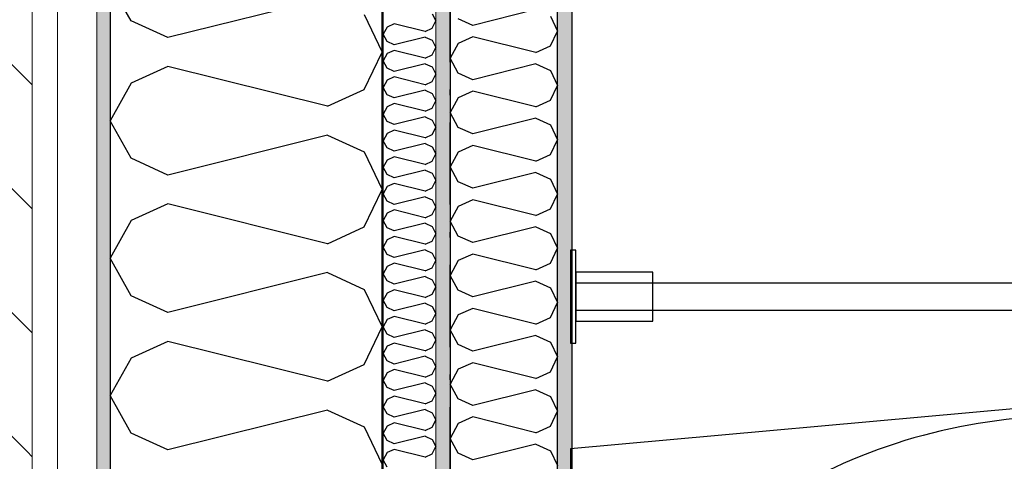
# Model space of a CAD drawing. Header units: millimetres. Extents: x -150 to 340931, y -1115 to 365939.
# Tile 30 of 253: x 277519 to 278417, y 352526 to 352929. Entities that reach past the tile are written whole.
import ezdxf
from ezdxf.enums import TextEntityAlignment as Align

# ---------------------------------------------------------------- set-up
doc = ezdxf.new("R2010")
doc.units = ezdxf.units.MM
doc.header["$LTSCALE"] = 0.5
doc.header["$MEASUREMENT"] = 0
for name, pattern in [('Akselinje', [1500, 1000, -200, 100, -200]), ('Over snittplan', [260, 150, -50, 10, -50]), ('PLINE', [0])]:
    doc.linetypes.add(name, pattern=pattern)
for name, color, linetype in [('232- Ikke-bærende yttervegger (Skravur)(Nye konstruksjoner)', 7, 'Continuous'), ('232- Ikke-bærende yttervegger(Nye konstruksjoner)', 7, 'Continuous'), ('242- Ikke-bærende innervegger (Skravur)(Nye konstruksjoner)', 7, 'Continuous'), ('242- Ikke-bærende innervegger(Nye konstruksjoner)', 7, 'Continuous'), ('255- Gulvoverflate(Nye konstruksjoner)', 7, 'Continuous'), ('315- Utstyr for sanitærinstallasjoner(Nye konstruksjoner)', 7, 'Continuous'), ('82-- Modullinjer(Nye konstruksjoner)', 7, 'Continuous'), ('842-M___1_50 Målsetting bygning', 7, 'Continuous'), ('842-M___1_50 Målsetting bygning(Nye konstruksjoner)', 7, 'Continuous'), ('862- M___Nettoareal(Nye konstruksjoner)', 7, 'Continuous'), ('862- M___Nettoareal(Polylinje)(Nye konstruksjoner)', 7, 'Continuous'), ('862- M___Nettoareal(Tekst)(Nye konstruksjoner)', 7, 'Continuous')]:
    doc.layers.add(name, color=color, linetype=linetype)
doc.layers.add('235- Utvendig kledning og overflate(Nye konstruksjoner)', color=7, linetype='Continuous', lineweight=0)
doc.layers.add('236- Innvendig kledning og overflate(Nye konstruksjoner)', color=7, linetype='Continuous', lineweight=0)
doc.styles.add('GENERATED_STYLE_1', font='txt')
doc.styles.add('GENERATED_STYLE_3', font='arial.ttf')
doc.styles.add('GENERATED_STYLE_5', font='arial.ttf')
doc.dimstyles.new('GENERATED_STYLE__1', dxfattribs={"dimtxt": 100, "dimasz": 95, "dimexe": 0.18, "dimexo": 0.0625, "dimgap": 0, "dimtad": 1, "dimtih": 1, "dimtoh": 1, "dimdec": 0, "dimzin": 0, "dimdsep": 46, "dimtxsty": 'GENERATED_STYLE_3', "dimblk": 'ARROWHEAD_6', "dimblk1": 'ARROWHEAD_6', "dimblk2": 'ARROWHEAD_6', "dimcen": 0.09, "dimse1": 1, "dimse2": 1, "dimclrd": 256, "dimclre": 256, "dimclrt": 256, "dimadec": 1, "dimazin": 0, "dimtfac": 1, "dimtdec": 4, "dimtmove": 0, "dimatfit": 3, "dimfxl": 1, "dimtolj": 1, "dimtzin": 0, "dimarcsym": 0})
doc.dimstyles.new('GENERATED_STYLE__2', dxfattribs={"dimtxt": 100, "dimasz": 95, "dimexe": 0.18, "dimexo": 0.0625, "dimgap": 0, "dimtad": 1, "dimdec": 0, "dimzin": 0, "dimdsep": 46, "dimtxsty": 'GENERATED_STYLE_3', "dimblk": 'ARROWHEAD_6', "dimblk1": 'ARROWHEAD_6', "dimblk2": 'ARROWHEAD_6', "dimcen": 0.09, "dimse1": 1, "dimse2": 1, "dimclrd": 256, "dimclre": 256, "dimclrt": 256, "dimadec": 1, "dimazin": 0, "dimtfac": 1, "dimtdec": 4, "dimtmove": 0, "dimatfit": 3, "dimfxl": 1, "dimtolj": 1, "dimtzin": 0, "dimarcsym": 0})
doc.dimstyles.new('GENERATED_STYLE__4', dxfattribs={"dimtxt": 100, "dimasz": 95, "dimexe": 0.18, "dimexo": 0.0625, "dimgap": 0, "dimtad": 1, "dimdec": 0, "dimzin": 0, "dimdsep": 46, "dimtxsty": 'GENERATED_STYLE_3', "dimblk": 'ARROWHEAD_6', "dimblk1": 'ARROWHEAD_6', "dimblk2": 'ARROWHEAD_6', "dimcen": 0.09, "dimse1": 1, "dimse2": 1, "dimclrd": 256, "dimclre": 256, "dimclrt": 256, "dimadec": 1, "dimazin": 0, "dimtfac": 1, "dimtdec": 4, "dimtmove": 2, "dimatfit": 3, "dimfxl": 1, "dimtolj": 1, "dimtzin": 0, "dimarcsym": 0})
pattern_1 = [(0, (0, 0), (0, 43.30127), [0, -25]), (0, (12.5, 21.65), (0, 43.30127), [0, -25])]

# ---------------------------------------------------------------- blocks, each defined once
blk = doc.blocks.new('LEILIGHET 8__1', base_point=(283768.57, 348580.68))
at = {"layer": '862- M___Nettoareal(Polylinje)(Nye konstruksjoner)', "flags": 128}
blk.add_lwpolyline([(286041.01, 356380.68), (277911.01, 356380.68), (277911.01, 348080.68), (281226.01, 348080.68), (281226.01, 349780.68), (286041.01, 349780.68)], close=True, dxfattribs=at)
at = {"layer": '862- M___Nettoareal(Tekst)(Nye konstruksjoner)', "style": 'GENERATED_STYLE_1'}
for tag, p in [('DUMMY_861', (280015.18, 358168.58)), ('ROOM_NAME', (279278, 358118.76)), ('DUMMY_862', (279278, 357980.34))]:
    blk.add_attdef(tag, text='', height=100, dxfattribs=at).set_placement(p, align=Align.TOP_LEFT)
blk = doc.blocks.new('BAD__38', base_point=(279523.33, 353122.89))
at = {"layer": '862- M___Nettoareal(Polylinje)(Nye konstruksjoner)', "linetype": 'PLINE', "flags": 128}
blk.add_lwpolyline([(278022.01, 354256.65), (278022.01, 351276.65), (281226.01, 351276.65), (281226.01, 354256.65)], close=True, dxfattribs=at)
at = {"layer": '862- M___Nettoareal(Tekst)(Nye konstruksjoner)', "style": 'GENERATED_STYLE_1'}
for tag, p in [('DUMMY_861', (279720.65, 353311.13)), ('ROOM_NAME', (279326.02, 353259.59)), ('DUMMY_862', (279326.02, 353122.89))]:
    blk.add_attdef(tag, text='', height=100, dxfattribs=at).set_placement(p, align=Align.TOP_LEFT)
blk = doc.blocks.new('*X53')
at = {"layer": '232- Ikke-bærende yttervegger (Skravur)(Nye konstruksjoner)', "linetype": 'PLINE'}
for p, q in [((277894.87, 352934.93), (277898.01, 352928.29)), ((277894.87, 352921.66), (277898.01, 352928.29)), ((277853.71, 352922.79), (277850.01, 352916.15)), ((277860.21, 352925.74), (277853.71, 352922.79)), ((277888.37, 352918.71), (277860.21, 352925.74)), ((277888.37, 352918.71), (277894.87, 352921.66)), ((277853.71, 352909.52), (277850.01, 352916.15)), ((277860.21, 352906.56), (277853.71, 352909.52)), ((277888.37, 352913.6), (277860.21, 352906.56)), ((277888.37, 352913.6), (277894.87, 352910.64)), ((277894.87, 352910.64), (277898.01, 352904.01)), ((277860.21, 352901.46), (277853.71, 352898.5)), ((277888.37, 352894.42), (277860.21, 352901.46)), ((277894.87, 352897.38), (277898.01, 352904.01)), ((277853.71, 352898.5), (277850.01, 352891.87)), ((277853.71, 352885.24), (277850.01, 352891.87)), ((277888.37, 352894.42), (277894.87, 352897.38)), ((277860.21, 352882.28), (277853.71, 352885.24)), ((277888.37, 352889.32), (277860.21, 352882.28)), ((277888.37, 352889.32), (277894.87, 352886.36)), ((277894.87, 352886.36), (277898.01, 352879.73)), ((277853.71, 352874.22), (277850.01, 352867.59)), ((277860.21, 352877.18), (277853.71, 352874.22)), ((277888.37, 352870.14), (277860.21, 352877.18)), ((277888.37, 352870.14), (277894.87, 352873.1)), ((277894.87, 352873.1), (277898.01, 352879.73)), ((277853.71, 352860.96), (277850.01, 352867.59)), ((277888.37, 352865.04), (277860.21, 352858)), ((277888.37, 352865.04), (277894.87, 352862.08)), ((277860.21, 352858), (277853.71, 352860.96)), ((277894.87, 352862.08), (277898.01, 352855.45)), ((277894.87, 352848.82), (277898.01, 352855.45)), ((277853.71, 352849.94), (277850.01, 352843.31)), ((277860.21, 352852.9), (277853.71, 352849.94)), ((277888.37, 352845.86), (277860.21, 352852.9)), ((277888.37, 352845.86), (277894.87, 352848.82)), ((277853.71, 352836.68), (277850.01, 352843.31)), ((277860.21, 352833.72), (277853.71, 352836.68)), ((277888.37, 352840.76), (277860.21, 352833.72)), ((277888.37, 352840.76), (277894.87, 352837.8)), ((277894.87, 352837.8), (277898.01, 352831.17)), ((277860.21, 352828.62), (277853.71, 352825.66)), ((277888.37, 352821.58), (277860.21, 352828.62)), ((277894.87, 352824.54), (277898.01, 352831.17)), ((277853.71, 352825.66), (277850.01, 352819.03)), ((277853.71, 352812.4), (277850.01, 352819.03)), ((277888.37, 352821.58), (277894.87, 352824.54)), ((277860.21, 352809.44), (277853.71, 352812.4)), ((277888.37, 352816.48), (277860.21, 352809.44)), ((277888.37, 352816.48), (277894.87, 352813.52)), ((277894.87, 352813.52), (277898.01, 352806.89)), ((277853.71, 352801.38), (277850.01, 352794.75)), ((277860.21, 352804.34), (277853.71, 352801.38)), ((277888.37, 352797.3), (277860.21, 352804.34)), ((277894.87, 352800.26), (277898.01, 352806.89)), ((277853.71, 352788.12), (277850.01, 352794.75)), ((277888.37, 352792.2), (277860.21, 352785.16)), ((277888.37, 352797.3), (277894.87, 352800.26)), ((277888.37, 352792.2), (277894.87, 352789.24)), ((277860.21, 352785.16), (277853.71, 352788.12)), ((277894.87, 352789.24), (277898.01, 352782.61)), ((277853.71, 352777.1), (277850.01, 352770.47)), ((277860.21, 352780.06), (277853.71, 352777.1)), ((277888.37, 352773.02), (277860.21, 352780.06)), ((277888.37, 352773.02), (277894.87, 352775.98)), ((277894.87, 352775.98), (277898.01, 352782.61)), ((277853.71, 352763.84), (277850.01, 352770.47)), ((277888.37, 352767.92), (277860.21, 352760.88)), ((277888.37, 352767.92), (277894.87, 352764.96)), ((277894.87, 352764.96), (277898.01, 352758.33)), ((277860.21, 352760.88), (277853.71, 352763.84)), ((277860.21, 352755.78), (277853.71, 352752.82)), ((277888.37, 352748.74), (277860.21, 352755.78)), ((277894.87, 352751.7), (277898.01, 352758.33)), ((277853.71, 352752.82), (277850.01, 352746.19)), ((277888.37, 352748.74), (277894.87, 352751.7)), ((277853.71, 352739.55), (277850.01, 352746.19)), ((277860.21, 352736.6), (277853.71, 352739.55)), ((277888.37, 352743.63), (277860.21, 352736.6)), ((277888.37, 352743.63), (277894.87, 352740.68)), ((277894.87, 352740.68), (277898.01, 352734.04)), ((277860.21, 352731.49), (277853.71, 352728.54)), ((277888.37, 352724.45), (277860.21, 352731.49)), ((277894.87, 352727.41), (277898.01, 352734.04)), ((277853.71, 352728.54), (277850.01, 352721.9)), ((277853.71, 352715.27), (277850.01, 352721.9)), ((277888.37, 352724.45), (277894.87, 352727.41)), ((277860.21, 352712.31), (277853.71, 352715.27)), ((277888.37, 352719.35), (277860.21, 352712.31)), ((277888.37, 352719.35), (277894.87, 352716.39)), ((277894.87, 352716.39), (277898.01, 352709.76)), ((277853.71, 352704.25), (277850.01, 352697.62)), ((277860.21, 352707.21), (277853.71, 352704.25)), ((277888.37, 352700.17), (277860.21, 352707.21)), ((277888.37, 352700.17), (277894.87, 352703.13)), ((277894.87, 352703.13), (277898.01, 352709.76)), ((277853.71, 352690.99), (277850.01, 352697.62)), ((277888.37, 352695.07), (277860.21, 352688.03)), ((277888.37, 352695.07), (277894.87, 352692.11)), ((277860.21, 352688.03), (277853.71, 352690.99)), ((277894.87, 352692.11), (277898.01, 352685.48)), ((277894.87, 352678.85), (277898.01, 352685.48)), ((277853.71, 352679.97), (277850.01, 352673.34)), ((277860.21, 352682.93), (277853.71, 352679.97)), ((277888.37, 352675.89), (277860.21, 352682.93)), ((277888.37, 352675.89), (277894.87, 352678.85)), ((277853.71, 352666.71), (277850.01, 352673.34)), ((277860.21, 352663.75), (277853.71, 352666.71)), ((277888.37, 352670.79), (277860.21, 352663.75)), ((277888.37, 352670.79), (277894.87, 352667.83)), ((277894.87, 352667.83), (277898.01, 352661.2)), ((277860.21, 352658.65), (277853.71, 352655.69)), ((277888.37, 352651.61), (277860.21, 352658.65)), ((277894.87, 352654.57), (277898.01, 352661.2)), ((277853.71, 352655.69), (277850.01, 352649.06)), ((277853.71, 352642.43), (277850.01, 352649.06)), ((277888.37, 352651.61), (277894.87, 352654.57)), ((277860.21, 352639.47), (277853.71, 352642.43)), ((277888.37, 352646.51), (277860.21, 352639.47)), ((277888.37, 352646.51), (277894.87, 352643.55)), ((277894.87, 352643.55), (277898.01, 352636.92)), ((277853.71, 352631.41), (277850.01, 352624.78)), ((277860.21, 352634.37), (277853.71, 352631.41)), ((277888.37, 352627.33), (277860.21, 352634.37)), ((277888.37, 352627.33), (277894.87, 352630.29)), ((277894.87, 352630.29), (277898.01, 352636.92)), ((277853.71, 352618.15), (277850.01, 352624.78)), ((277888.37, 352622.23), (277860.21, 352615.19)), ((277888.37, 352622.23), (277894.87, 352619.27)), ((277860.21, 352615.19), (277853.71, 352618.15)), ((277894.87, 352619.27), (277898.01, 352612.64)), ((277894.87, 352606.01), (277898.01, 352612.64)), ((277853.71, 352607.13), (277850.01, 352600.5)), ((277860.21, 352610.09), (277853.71, 352607.13)), ((277888.37, 352603.05), (277860.21, 352610.09)), ((277888.37, 352603.05), (277894.87, 352606.01)), ((277853.71, 352593.87), (277850.01, 352600.5)), ((277888.37, 352597.95), (277860.21, 352590.91)), ((277888.37, 352597.95), (277894.87, 352594.99)), ((277894.87, 352594.99), (277898.01, 352588.36)), ((277860.21, 352590.91), (277853.71, 352593.87)), ((277860.21, 352585.81), (277853.71, 352582.85)), ((277888.37, 352578.77), (277860.21, 352585.81)), ((277894.87, 352581.73), (277898.01, 352588.36)), ((277853.71, 352582.85), (277850.01, 352576.22)), ((277853.71, 352569.59), (277850.01, 352576.22)), ((277888.37, 352578.77), (277894.87, 352581.73)), ((277860.21, 352566.63), (277853.71, 352569.59)), ((277888.37, 352573.67), (277860.21, 352566.63)), ((277888.37, 352573.67), (277894.87, 352570.71)), ((277894.87, 352570.71), (277898.01, 352564.08)), ((277853.71, 352558.57), (277850.01, 352551.94)), ((277860.21, 352561.53), (277853.71, 352558.57)), ((277888.37, 352554.49), (277860.21, 352561.53)), ((277894.87, 352557.44), (277898.01, 352564.08)), ((277853.71, 352545.3), (277850.01, 352551.94)), ((277888.37, 352549.38), (277860.21, 352542.35)), ((277888.37, 352554.49), (277894.87, 352557.44)), ((277888.37, 352549.38), (277894.87, 352546.43)), ((277860.21, 352542.35), (277853.71, 352545.3)), ((277894.87, 352546.43), (277898.01, 352539.79)), ((277853.71, 352534.28), (277850.01, 352527.65)), ((277860.21, 352537.24), (277853.71, 352534.28)), ((277888.37, 352530.2), (277860.21, 352537.24)), ((277888.37, 352530.2), (277894.87, 352533.16)), ((277894.87, 352533.16), (277898.01, 352539.79)), ((277853.71, 352521.02), (277850.01, 352527.65))]:
    blk.add_line(p, q, dxfattribs=at)
blk = doc.blocks.new('*X57')
at = {"layer": '232- Ikke-bærende yttervegger (Skravur)(Nye konstruksjoner)', "linetype": 'PLINE'}
for p, q in [((277620.13, 352928.43), (277601.01, 352962.69)), ((277799.2, 352949.51), (277653.72, 352913.15)), ((277653.72, 352913.15), (277620.13, 352928.43)), ((277832.79, 352934.23), (277849.01, 352899.97)), ((277832.79, 352865.71), (277849.01, 352899.97)), ((277653.72, 352886.79), (277620.13, 352871.5)), ((277799.2, 352850.42), (277653.72, 352886.79)), ((277620.13, 352871.5), (277601.01, 352837.24)), ((277799.2, 352850.42), (277832.79, 352865.71)), ((277620.13, 352802.98), (277601.01, 352837.24)), ((277799.2, 352824.06), (277653.72, 352787.69)), ((277799.2, 352824.06), (277832.79, 352808.77)), ((277653.72, 352787.69), (277620.13, 352802.98)), ((277832.79, 352808.77), (277849.01, 352774.51)), ((277832.79, 352740.25), (277849.01, 352774.51)), ((277653.72, 352761.33), (277620.13, 352746.05)), ((277799.2, 352724.97), (277653.72, 352761.33)), ((277620.13, 352746.05), (277601.01, 352711.79)), ((277799.2, 352724.97), (277832.79, 352740.25)), ((277620.13, 352677.53), (277601.01, 352711.79)), ((277799.2, 352698.61), (277653.72, 352662.24)), ((277799.2, 352698.61), (277832.79, 352683.32)), ((277653.72, 352662.24), (277620.13, 352677.53)), ((277832.79, 352683.32), (277849.01, 352649.06)), ((277832.79, 352614.8), (277849.01, 352649.06)), ((277653.72, 352635.88), (277620.13, 352620.59)), ((277799.2, 352599.51), (277653.72, 352635.88)), ((277620.13, 352620.59), (277601.01, 352586.33)), ((277799.2, 352599.51), (277832.79, 352614.8)), ((277620.13, 352552.07), (277601.01, 352586.33)), ((277799.2, 352573.16), (277653.72, 352536.79)), ((277799.2, 352573.16), (277832.79, 352557.87)), ((277653.72, 352536.79), (277620.13, 352552.07)), ((277832.79, 352557.87), (277849.01, 352523.61))]:
    blk.add_line(p, q, dxfattribs=at)
blk = doc.blocks.new('Standard grid marker[82]', base_point=(277601.01, 363787.13))
at = {"layer": '82-- Modullinjer(Nye konstruksjoner)', "linetype": 'Akselinje'}
blk.add_line((277601.01, 363587.13), (277601.01, 339987.13), dxfattribs=at)
at = {"layer": '82-- Modullinjer(Nye konstruksjoner)', "style": 'GENERATED_STYLE_5'}
for tag, p in [('AC_MarkerText_1_0', (277601.01, 363965.8)), ('AC_MarkerText_1_1', (277601.01, 339715.8))]:
    blk.add_attdef(tag, text='', height=100, rotation=360, dxfattribs=at).set_placement(p, align=Align.TOP_CENTER)
blk = doc.blocks.new('*D774')
at = {"layer": '842-M___1_50 Målsetting bygning(Nye konstruksjoner)', "linetype": 'PLINE'}
for p, q in [((276294.53, 363585.13), (276294.53, 363772.63)), ((335668.85, 363585.13), (335668.85, 363772.63)), ((276344.53, 363728.88), (276244.53, 363628.88)), ((335618.85, 363628.88), (335718.85, 363728.88)), ((276219.53, 363678.88), (276294.53, 363678.88)), ((276294.53, 363678.88), (335668.85, 363678.88)), ((335668.85, 363678.88), (335743.85, 363678.88))]:
    blk.add_line(p, q, dxfattribs=at)
at = {"layer": '842-M___1_50 Målsetting bygning(Nye konstruksjoner)', "insert": (305771.96, 363698.88), "char_height": 100, "attachment_point": 7, "style": 'GENERATED_STYLE_3'}
blk.add_mtext('\\A1;{\\pql;\\fArial|b0|i0|c0|p0;\\W1.000000;59\xa0374}', dxfattribs=at)
blk = doc.blocks.new('ARROWHEAD_6')
at = {"linetype": 'Continuous'}
for p, q in [((-0.5, -0.5), (0.5, 0.5)), ((0, 0), (-1, 0))]:
    blk.add_line(p, q, dxfattribs=at)
blk = doc.blocks.new('*D813')
at = {"layer": '842-M___1_50 Målsetting bygning(Nye konstruksjoner)', "linetype": 'PLINE'}
for p, q in [((272272.63, 356492.65), (272372.63, 356392.65)), ((272416.38, 356442.65), (272228.88, 356442.65)), ((272322.63, 349818.68), (272322.63, 356442.65)), ((272272.63, 349868.68), (272372.63, 349768.68)), ((272416.38, 349818.68), (272228.88, 349818.68))]:
    blk.add_line(p, q, dxfattribs=at)
at = {"layer": '842-M___1_50 Målsetting bygning(Nye konstruksjoner)', "insert": (272302.63, 352959.07), "char_height": 100, "attachment_point": 7, "rotation": 90, "style": 'GENERATED_STYLE_3'}
blk.add_mtext('\\A1;{\\pql;\\fArial|b0|i0|c0|p0;\\W1.000000;6\xa0624}', dxfattribs=at)
blk = doc.blocks.new('*D819')
at = {"layer": '842-M___1_50 Målsetting bygning', "linetype": 'PLINE'}
for p, q in [((277601.01, 357516.32), (277601.01, 357703.82)), ((277849.01, 357516.32), (277849.01, 357703.82)), ((277651.01, 357660.07), (277551.01, 357560.07)), ((277899.01, 357660.07), (277799.01, 357560.07)), ((277526.01, 357610.07), (277601.01, 357610.07)), ((277601.01, 357610.07), (277849.01, 357610.07))]:
    blk.add_line(p, q, dxfattribs=at)
at = {"layer": '842-M___1_50 Målsetting bygning', "insert": (277610.6, 357630.07), "char_height": 100, "attachment_point": 7, "style": 'GENERATED_STYLE_3'}
blk.add_mtext('\\A1;{\\pql;\\fArial|b0|i0|c0|p0;\\W1.000000;248}', dxfattribs=at)
blk = doc.blocks.new('*D820')
at = {"layer": '842-M___1_50 Målsetting bygning', "linetype": 'PLINE'}
for p, q in [((277849.01, 357516.32), (277849.01, 357703.82)), ((279206.76, 357516.32), (279206.76, 357703.82)), ((277899.01, 357660.07), (277799.01, 357560.07)), ((279256.76, 357660.07), (279156.76, 357560.07)), ((277849.01, 357610.07), (279206.76, 357610.07))]:
    blk.add_line(p, q, dxfattribs=at)
at = {"layer": '842-M___1_50 Målsetting bygning', "insert": (278356.29, 357630.07), "char_height": 100, "attachment_point": 7, "style": 'GENERATED_STYLE_3'}
blk.add_mtext('\\A1;{\\pql;\\fArial|b0|i0|c0|p0;\\W1.000000;1\xa0358}', dxfattribs=at)
blk = doc.blocks.new('*D1120')
at = {"layer": '842-M___1_50 Målsetting bygning(Nye konstruksjoner)', "linetype": 'PLINE'}
for p, q in [((277911, 350525.97), (277911, 350713.47)), ((279002.5, 350525.97), (279002.5, 350713.47)), ((277961, 350669.72), (277861, 350569.72)), ((279052.5, 350669.72), (278952.5, 350569.72)), ((277836, 350619.72), (277911, 350619.72)), ((277911, 350619.72), (279002.5, 350619.72))]:
    blk.add_line(p, q, dxfattribs=at)
at = {"layer": '842-M___1_50 Målsetting bygning(Nye konstruksjoner)', "insert": (278285.16, 350639.72), "char_height": 100, "attachment_point": 7, "style": 'GENERATED_STYLE_3'}
blk.add_mtext('\\A1;{\\pql;\\fArial|b0|i0|c0|p0;\\W1.000000;1\xa0091}', dxfattribs=at)
blk = doc.blocks.new('*X1345')
at = {"layer": '242- Ikke-bærende innervegger (Skravur)(Nye konstruksjoner)', "linetype": 'PLINE'}
for p, q in [((277989.32, 352938.65), (277931.84, 352924.28)), ((277931.84, 352924.28), (277918.56, 352930.32)), ((278002.6, 352932.61), (278009, 352919.07)), ((278002.6, 352905.54), (278009, 352919.07)), ((277931.84, 352913.87), (277918.56, 352907.83)), ((277989.32, 352899.49), (277931.84, 352913.87)), ((277918.56, 352907.83), (277911, 352894.29)), ((277989.32, 352899.49), (278002.6, 352905.54)), ((277918.56, 352880.75), (277911, 352894.29)), ((277989.32, 352889.08), (277931.84, 352874.71)), ((277989.32, 352889.08), (278002.6, 352883.04)), ((278002.6, 352883.04), (278009, 352869.5)), ((277931.84, 352874.71), (277918.56, 352880.75)), ((277931.84, 352864.29), (277918.56, 352858.25)), ((277989.32, 352849.92), (277931.84, 352864.29)), ((278002.6, 352855.96), (278009, 352869.5)), ((277918.56, 352858.25), (277911, 352844.71)), ((277989.32, 352849.92), (278002.6, 352855.96)), ((277918.56, 352831.17), (277911, 352844.71)), ((277989.32, 352839.5), (277931.84, 352825.13)), ((277989.32, 352839.5), (278002.6, 352833.46)), ((277931.84, 352825.13), (277918.56, 352831.17)), ((278002.6, 352833.46), (278009, 352819.93)), ((278002.6, 352806.39), (278009, 352819.93)), ((277931.84, 352814.72), (277918.56, 352808.68)), ((277989.32, 352800.35), (277931.84, 352814.72)), ((277918.56, 352808.68), (277911, 352795.14)), ((277989.32, 352800.35), (278002.6, 352806.39)), ((277918.56, 352781.6), (277911, 352795.14)), ((277989.32, 352789.93), (277931.84, 352775.56)), ((277989.32, 352789.93), (278002.6, 352783.89)), ((278002.6, 352783.89), (278009, 352770.35)), ((277931.84, 352775.56), (277918.56, 352781.6)), ((277931.84, 352765.14), (277918.56, 352759.1)), ((277989.32, 352750.77), (277931.84, 352765.14)), ((278002.6, 352756.81), (278009, 352770.35)), ((277918.56, 352759.1), (277911, 352745.56)), ((277989.32, 352750.77), (278002.6, 352756.81)), ((277918.56, 352732.03), (277911, 352745.56)), ((277989.32, 352740.36), (277931.84, 352725.98)), ((277989.32, 352740.36), (278002.6, 352734.32)), ((277931.84, 352725.98), (277918.56, 352732.03)), ((278002.6, 352734.32), (278009, 352720.78)), ((278002.6, 352707.24), (278009, 352720.78)), ((277931.84, 352715.57), (277918.56, 352709.53)), ((277989.32, 352701.2), (277931.84, 352715.57)), ((277918.56, 352709.53), (277911, 352695.99)), ((277989.32, 352701.2), (278002.6, 352707.24)), ((277918.56, 352682.45), (277911, 352695.99)), ((277989.32, 352690.78), (277931.84, 352676.41)), ((277989.32, 352690.78), (278002.6, 352684.74)), ((278002.6, 352684.74), (278009, 352671.2)), ((277931.84, 352676.41), (277918.56, 352682.45)), ((277931.84, 352666), (277918.56, 352659.95)), ((277989.32, 352651.62), (277931.84, 352666)), ((278002.6, 352657.66), (278009, 352671.2)), ((277918.56, 352659.95), (277911, 352646.42)), ((277989.32, 352651.62), (278002.6, 352657.66)), ((277918.56, 352632.88), (277911, 352646.42)), ((277989.32, 352641.21), (277931.84, 352626.84)), ((277989.32, 352641.21), (278002.6, 352635.17)), ((277931.84, 352626.84), (277918.56, 352632.88)), ((278002.6, 352635.17), (278009, 352621.63)), ((278002.6, 352608.09), (278009, 352621.63)), ((277931.84, 352616.42), (277918.56, 352610.38)), ((277989.32, 352602.05), (277931.84, 352616.42)), ((277918.56, 352610.38), (277911, 352596.84)), ((277989.32, 352602.05), (278002.6, 352608.09)), ((277918.56, 352583.3), (277911, 352596.84)), ((277989.32, 352591.63), (277931.84, 352577.26)), ((277989.32, 352591.63), (278002.6, 352585.59)), ((278002.6, 352585.59), (278009, 352572.05)), ((277931.84, 352577.26), (277918.56, 352583.3)), ((278002.6, 352558.52), (278009, 352572.05)), ((277918.56, 352560.81), (277911, 352547.27)), ((277931.84, 352566.85), (277918.56, 352560.81)), ((277989.32, 352552.47), (277931.84, 352566.85)), ((277989.32, 352552.47), (278002.6, 352558.52)), ((277918.56, 352533.73), (277911, 352547.27)), ((277989.32, 352542.06), (277931.84, 352527.69)), ((277989.32, 352542.06), (278002.6, 352536.02)), ((277931.84, 352527.69), (277918.56, 352533.73)), ((278002.6, 352536.02), (278009, 352522.48))]:
    blk.add_line(p, q, dxfattribs=at)
blk = doc.blocks.new('WC handikap[358]', base_point=(278020.9, 352376.65))
at = {"layer": '315- Utstyr for sanitærinstallasjoner(Nye konstruksjoner)', "linetype": 'PLINE'}
for p, q in [((278223.69, 352501.16), (278223.68, 352376.65)), ((278320.38, 352455.23), (278320.37, 352376.65)), ((278223.68, 352376.65), (278223.68, 352252.15)), ((278320.37, 352376.65), (278320.37, 352298.07)), ((278785.9, 352136.65), (278685.9, 352136.65)), ((278685.9, 352136.65), (278685.9, 352089.15)), ((278785.9, 352089.15), (278785.9, 352136.65)), ((278685.9, 352064.15), (278685.9, 352016.65)), ((278785.9, 352016.65), (278785.9, 352064.15)), ((278685.9, 352016.65), (278785.9, 352016.65))]:
    blk.add_line(p, q, dxfattribs=at)
at = {"layer": '315- Utstyr for sanitærinstallasjoner(Nye konstruksjoner)', "linetype": 'PLINE', "flags": 128}
for points in [[(278025.9, 352634.15), (278025.9, 352719.15), (278020.9, 352719.15), (278020.9, 352634.15)], [(278025.9, 352654.15), (278095.9, 352654.15), (278095.9, 352699.15), (278025.9, 352699.15)], [(278552.26, 352183.02), (278610.55, 352197.2), (278665.56, 352218.94), (278709.15, 352248.19), (278742.57, 352285.96), (278763.61, 352329.74), (278770.9, 352376.65), (278763.61, 352423.56), (278742.57, 352467.34), (278709.15, 352505.11), (278665.56, 352534.36), (278610.55, 352556.1), (278552.26, 352570.28), (278492.09, 352576.55), (278431.5, 352574.76), (278020.9, 352537.76), (278020.9, 352215.54), (278431.5, 352178.54), (278492.09, 352176.75)], [(278020.9, 352499.65), (278020.9, 352253.65), (278025.9, 352253.65), (278025.9, 352499.65)], [(278025.9, 352034.15), (278025.9, 352119.15), (278020.9, 352119.15), (278020.9, 352034.15)], [(278025.9, 352054.15), (278095.9, 352054.15), (278095.9, 352099.15), (278025.9, 352099.15)]]:
    blk.add_lwpolyline(points, close=True, dxfattribs=at)
for points in [[(278025.9, 352664.15), (278025.9, 352689.15), (278870.9, 352689.15, -1), (278870.9, 352664.15)], [(278025.9, 352064.15), (278025.9, 352089.15), (278870.9, 352089.15, -1), (278870.9, 352064.15)]]:
    blk.add_lwpolyline(points, format="xyb", close=True, dxfattribs=at)
at = {"layer": '315- Utstyr for sanitærinstallasjoner(Nye konstruksjoner)', "linetype": 'PLINE'}
for centre, major_axis, start_param, end_param in [((278475.51, 352081.68), (498.65, 0), 1.547178, 2.100199), ((278504.07, 352274.41), (301.24, 0), 0.725935, 1.626524), ((278486.87, 352074.41), (424.73, 0), 1.557891, 1.973619), ((278491.47, 352222.45), (272.8, 0), 1.009878, 1.567543), ((278598.35, 352375.72), (162.43, 0), 0.005861, 0.632505), ((278582.02, 352375.72), (91.73, 0), 0.010391, 0.933696), ((278582.02, 352377.58), (91.73, 0), 5.34949, 6.272794), ((278598.35, 352377.58), (162.43, 0), 5.650681, 6.277325), ((278486.87, 352678.89), (424.73, 0), 4.309564, 4.725291), ((278491.47, 352530.86), (272.8, 0), 4.715638, 5.273303), ((278504.07, 352478.89), (301.24, 0), 4.656658, 5.557246), ((278475.51, 352671.62), (498.65, 0), 4.182984, 4.736005)]:
    blk.add_ellipse(centre, major_axis=major_axis, ratio=0.97463, start_param=start_param, end_param=end_param, dxfattribs=at)
blk = doc.blocks.new('*D1557')
at = {"layer": '842-M___1_50 Målsetting bygning(Nye konstruksjoner)', "linetype": 'PLINE'}
for p, q in [((281077.01, 355954.99), (281077.01, 356142.49)), ((281337.01, 355954.99), (281337.01, 356142.49)), ((281127.01, 356098.74), (281027.01, 355998.74)), ((281287.01, 355998.74), (281387.01, 356098.74)), ((278009.01, 356048.75), (281077.01, 356048.74)), ((281077.01, 356048.74), (281337.01, 356048.74)), ((281337.01, 356048.74), (281412.01, 356048.74))]:
    blk.add_line(p, q, dxfattribs=at)
at = {"layer": '842-M___1_50 Målsetting bygning(Nye konstruksjoner)', "insert": (281098.76, 356087.32), "char_height": 100, "attachment_point": 7, "rotation": 359.99998, "style": 'GENERATED_STYLE_3'}
blk.add_mtext('\\A1;{\\pql;\\fArial|b0|i0|c0|p0;\\W1.000000;260}', dxfattribs=at)
blk = doc.blocks.new('*D1635')
at = {"layer": '842-M___1_50 Målsetting bygning(Nye konstruksjoner)', "linetype": 'PLINE'}
for p, q in [((281239.01, 353434.82), (281239.01, 353622.32)), ((278059, 353578.57), (277959, 353478.57)), ((281289.01, 353578.57), (281189.01, 353478.57)), ((278009, 353528.57), (281239.01, 353528.57)), ((281239.01, 353528.57), (281337.01, 353528.57))]:
    blk.add_line(p, q, dxfattribs=at)
at = {"layer": '842-M___1_50 Målsetting bygning(Nye konstruksjoner)', "char_height": 100, "attachment_point": 7, "rotation": 359.99998, "style": 'GENERATED_STYLE_3'}
for s, insert in [('\\A1;{\\pql;\\fArial|b0|i0|c0|p0;\\W1.000000;98}', (278040.85, 353548.57)), ('\\A1;{\\pql;\\fArial|b0|i0|c0|p0;\\W1.000000;3\xa0230}', (279452.41, 353548.57)), ('\\A1;{\\pql;\\fArial|b0|i0|c0|p0;\\W1.000000;98}', (281016.33, 353548.57))]:
    blk.add_mtext(s, dxfattribs=dict(at, insert=insert))

msp = doc.modelspace()

# ---------------------------------------------------------------- hatches: boundary and pattern name
at = {"layer": '232- Ikke-bærende yttervegger (Skravur)(Nye konstruksjoner)', "linetype": 'Continuous'}
h = msp.add_hatch(dxfattribs=at)
h.set_pattern_fill('Skrålinjer_2', color=256, style=0, pattern_type=2)
h.set_pattern_definition([(315, (0, 0), (56.568542, 56.568542), [80, 0])])
h.paths.add_polyline_path([(277530.01, 356761.65), (277511.01, 356761.65), (277511.01, 350282.68), (277530.01, 350282.68)])
h = msp.add_hatch(dxfattribs=at)
h.set_pattern_fill('Prikker_tett', color=256, style=0, pattern_type=2)
h.set_pattern_definition(pattern_1)
h.paths.add_polyline_path([(277589.01, 356690.65), (277589.01, 350282.68), (277601.01, 350282.68), (277601.01, 356690.65)])
msp.add_hatch(color=256, dxfattribs=at).paths.add_polyline_path([(277850.01, 356441.65), (277849.01, 356441.65), (277849.01, 350282.68), (277850.01, 350282.68)])
h = msp.add_hatch(dxfattribs=at)
h.set_pattern_fill('Prikker_tett', color=256, style=0, pattern_type=2)
h.set_pattern_definition(pattern_1)
h.paths.add_polyline_path([(277898.01, 350282.68), (277911.01, 350282.68), (277911.01, 356380.65), (277898.01, 356380.65)])
at = {"layer": '242- Ikke-bærende innervegger (Skravur)(Nye konstruksjoner)', "linetype": 'Continuous'}
h = msp.add_hatch(dxfattribs=at)
h.set_pattern_fill('Prikker_tett', color=256, style=0, pattern_type=2)
h.set_pattern_definition(pattern_1)
h.paths.add_polyline_path([(278022, 351276.65), (278022.01, 354256.65), (278009.01, 354256.65), (278009, 351276.65)])

# ---------------------------------------------------------------- linework, layer by layer
at = {"layer": '232- Ikke-bærende yttervegger(Nye konstruksjoner)', "linetype": 'PLINE'}
for p, q in [((277601.01, 356442.65), (277601.01, 350282.68)), ((277849.01, 350282.68), (277849.01, 356442.65)), ((277850.01, 350282.68), (277850.01, 356441.65))]:
    msp.add_line(p, q, dxfattribs=at)
at = {"layer": '232- Ikke-bærende yttervegger(Nye konstruksjoner)', "linetype": 'Over snittplan', "flags": 128}
msp.add_lwpolyline([(277911.01, 348080.68), (277911.01, 356380.65)], dxfattribs=at)
at = {"layer": '235- Utvendig kledning og overflate(Nye konstruksjoner)', "linetype": 'PLINE'}
for p, q in [((277530.01, 356738.65), (277530.01, 350282.68)), ((277553.01, 356702.65), (277553.01, 350282.68)), ((277589.01, 356690.65), (277589.01, 350282.68))]:
    msp.add_line(p, q, dxfattribs=at)
at = {"layer": '236- Innvendig kledning og overflate(Nye konstruksjoner)', "linetype": 'PLINE'}
msp.add_line((277898.01, 350282.68), (277898.01, 356393.65), dxfattribs=at)
at = {"layer": '236- Innvendig kledning og overflate(Nye konstruksjoner)', "linetype": 'PLINE', "flags": 128}
for points in [[(277911.01, 350282.68), (277911.01, 356380.65)], [(278022, 351276.65), (278022.01, 354256.65)]]:
    msp.add_lwpolyline(points, dxfattribs=at)
at = {"layer": '242- Ikke-bærende innervegger(Nye konstruksjoner)', "linetype": 'PLINE'}
msp.add_line((278009, 351276.65), (278009.01, 354269.65), dxfattribs=at)
at = {"layer": '242- Ikke-bærende innervegger(Nye konstruksjoner)', "linetype": 'PLINE', "flags": 128}
msp.add_lwpolyline([(277911.01, 356380.65), (277911, 351263.65)], dxfattribs=at)
at = {"layer": '255- Gulvoverflate(Nye konstruksjoner)', "linetype": 'PLINE', "flags": 128}
msp.add_lwpolyline([(277601.01, 356690.65), (277601.01, 347770.68), (281536.01, 347770.68), (281536.01, 349470.68), (285893.01, 349470.68), (285893.01, 347770.68), (289886.01, 347770.68), (289886.01, 349470.68), (294243.01, 349470.68), (294243.01, 347770.68), (298236.01, 347770.68), (298236.01, 349470.68), (303051.01, 349470.68), (303051.01, 356690.65)], close=True, dxfattribs=at)

# ---------------------------------------------------------------- block references
at = {"layer": '232- Ikke-bærende yttervegger(Nye konstruksjoner)'}
for name in ['*X57', '*X53']:
    msp.add_blockref(name, (0, 0), dxfattribs=at)
at = {"layer": '242- Ikke-bærende innervegger(Nye konstruksjoner)'}
msp.add_blockref('*X1345', (0, 0), dxfattribs=at)
at = {"layer": '315- Utstyr for sanitærinstallasjoner(Nye konstruksjoner)', "linetype": 'PLINE'}
msp.add_blockref('WC handikap[358]', (278020.9, 352376.65), dxfattribs=at)
at = {"layer": '82-- Modullinjer(Nye konstruksjoner)', "linetype": 'PLINE'}
msp.add_blockref('Standard grid marker[82]', (277601.01, 363787.13), dxfattribs=at)
at = {"layer": '862- M___Nettoareal(Nye konstruksjoner)', "linetype": 'Continuous'}
for name, p in [('LEILIGHET 8__1', (283768.57, 348580.68)), ('BAD__38', (279523.33, 353122.89))]:
    msp.add_blockref(name, p, dxfattribs=at)

# ---------------------------------------------------------------- dimensions: what is measured, and where the dimension line sits
at = {"layer": '842-M___1_50 Målsetting bygning', "linetype": 'Continuous'}
for base, p1, p2, picture, middle in [((279206.76, 357610.07), (277849.01, 352230.66), (279206.76, 356780.65), '*D820', (278527.83, 357680.07)), ((277849.01, 357610.07), (277601.01, 352230.66), (277849.01, 352230.66), '*D819', (277724.75, 357680.07))]:
    dim = msp.add_linear_dim(base=base, p1=p1, p2=p2, dimstyle='GENERATED_STYLE__1', dxfattribs=at)
    dim.commit()
    dim.dimension.update_dxf_attribs({"geometry": picture, "text_midpoint": middle, "dimtype": 160})
at = {"layer": '842-M___1_50 Målsetting bygning(Nye konstruksjoner)', "linetype": 'Continuous'}
for base, p1, p2, picture, middle in [((335668.85, 363678.88), (276294.53, 358685.24), (335668.85, 339845.07), '*D774', (305981.55, 363748.88)), ((279002.5037, 350619.7238), (277911.0048, 353766.6503), (279002.5037, 351152.6505), '*D1120', (278456.7003, 350689.7238))]:
    dim = msp.add_linear_dim(base=base, p1=p1, p2=p2, dimstyle='GENERATED_STYLE__1', dxfattribs=at)
    dim.commit()
    dim.dimension.update_dxf_attribs({"geometry": picture, "text_midpoint": middle, "dimtype": 160})
for base, p1, p2, angle, dimstyle, picture, middle, turn in [((272322.63, 356442.65), (280123.88, 349818.68), (276684.88, 356442.65), 90, 'GENERATED_STYLE__2', '*D813', (272252.63, 353130.61), 90), ((281337.01, 356048.74), (281077.01, 356380.65), (281337.01, 352074.16), 359.99998, 'GENERATED_STYLE__4', '*D1557', (281212.92, 356137.32), 359.99998), ((281239.01, 353528.57), (278009, 353822.15), (281239.01, 352025.16), 359.99998, 'GENERATED_STYLE__2', '*D1635', (279623.95, 353598.57), 359.99998)]:
    dim = msp.add_linear_dim(base=base, p1=p1, p2=p2, angle=angle, dimstyle=dimstyle, dxfattribs=at)
    dim.commit()
    dim.dimension.update_dxf_attribs({"geometry": picture, "text_midpoint": middle, "dimtype": 160, "text_rotation": turn})

doc.saveas('drawing.dxf')
